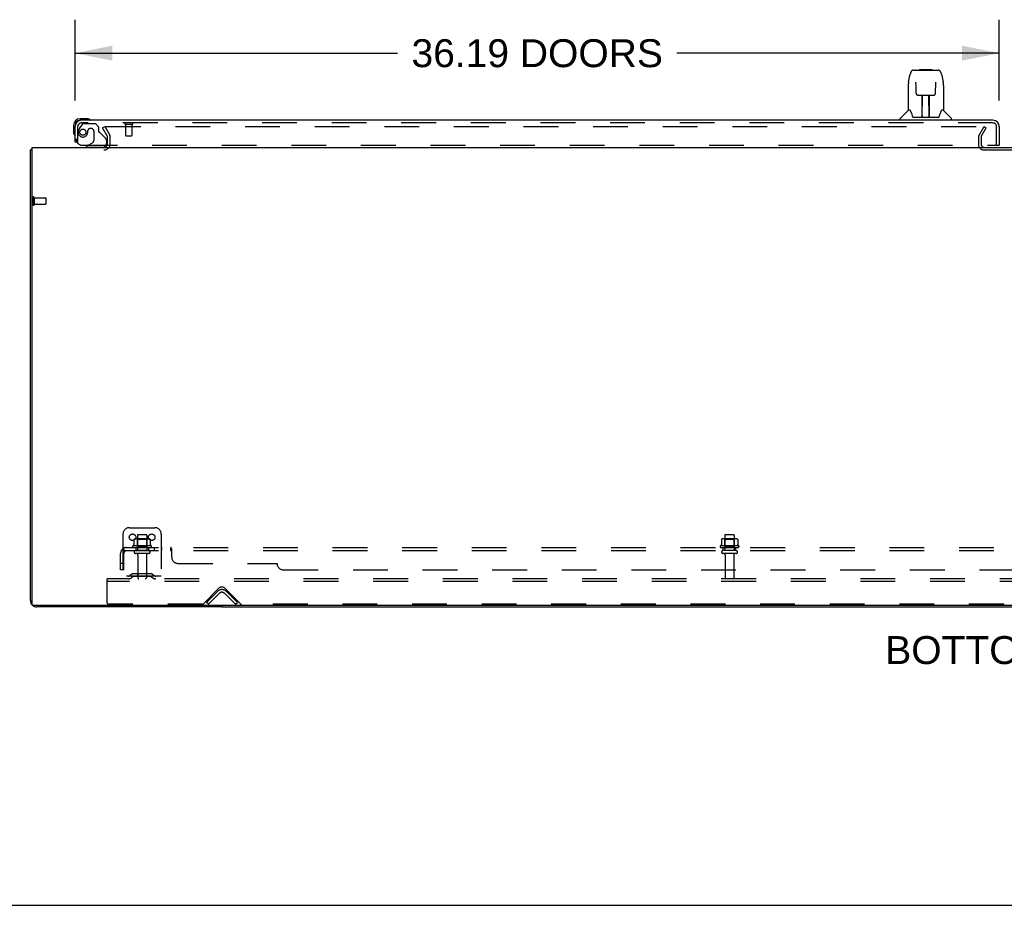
# Model space of a CAD drawing. Header units: inches. Extents: x 0 to 248, y 0 to 160.
# Tile 2 of 73: x 47 to 85, y 0 to 35. Entities that reach past the tile are written whole.
import ezdxf

# ---------------------------------------------------------------- set-up
doc = ezdxf.new("R2010")
doc.units = ezdxf.units.IN
doc.header["$LTSCALE"] = 13.627625
doc.header["$MEASUREMENT"] = 0
doc.linetypes.add('HIDDEN', pattern=[0.2, 0.1, -0.1])
doc.layers.get('0').update_dxf_attribs({"linetype": 'CONTINUOUS'})
for name, color, linetype in [('DEFAULT_2', 8, 'HIDDEN'), ('DIMENSIONS', 7, 'CONTINUOUS'), ('LEFTHAND_DOOR_ASSEMBLY', 7, 'CONTINUOUS'), ('SUBPANEL', 7, 'CONTINUOUS')]:
    doc.layers.add(name, color=color, linetype=linetype)
doc.styles.get("Standard").update_dxf_attribs({"font": 'arial.ttf'})
doc.dimstyles.new('DIMSTYLE_1', dxfattribs={"dimtxt": 1.093125, "dimasz": 1.4575, "dimexe": 0.09, "dimexo": 0.07, "dimgap": 0.0375, "dimtad": 0, "dimtih": 1, "dimtoh": 1, "dimzin": 4, "dimdsep": 46, "dimtxsty": 'Standard', "dimblk": '_FILLED', "dimblk1": '_FILLED', "dimblk2": '_FILLED', "dimcen": 0.09, "dimadec": 3, "dimazin": 1, "dimtfac": 1, "dimtdec": 3, "dimtofl": 0, "dimtmove": 0, "dimatfit": 3, "dimldrblk": '_FILLED', "dimfxl": 0, "dimtolj": 1, "dimtzin": 4, "dimarcsym": 0})

# ---------------------------------------------------------------- blocks, each defined once
blk = doc.blocks.new('_FILLED')
at = {"color": 0, "linetype": 'ByBlock'}
blk.add_solid([(0, 0), (-1, 0.2), (-1, -0.2)], dxfattribs=at)
blk = doc.blocks.new('*D8')
at = {"layer": 'DIMENSIONS', "color": 2, "linetype": 'Continuous'}
for p, q in [((48.831, 31.518), (48.831, 34.686)), ((85.019, 31.518), (85.019, 34.686)), ((48.831, 33.374), (61.461, 33.374)), ((85.019, 33.374), (72.389, 33.374))]:
    blk.add_line(p, q, dxfattribs=at)
at = {"layer": 'DIMENSIONS', "color": 2, "linetype": 'Continuous', "xscale": 1.4575, "yscale": 1.4575, "zscale": 1.4575, "rotation": 180}
blk.add_blockref('_FILLED', (48.831, 33.374), dxfattribs=at)
at = {"layer": 'DIMENSIONS', "color": 2, "linetype": 'Continuous', "xscale": 1.4575, "yscale": 1.4575, "zscale": 1.4575}
blk.add_blockref('_FILLED', (85.019, 33.374), dxfattribs=at)
at = {"layer": 'DIMENSIONS', "color": 2, "linetype": 'Continuous', "insert": (66.925, 33.92), "char_height": 1.09312, "width": 9.83406, "attachment_point": 2, "line_spacing_factor": 0.9}
blk.add_mtext('36.19 DOORS', dxfattribs=at)

msp = doc.modelspace()

# ---------------------------------------------------------------- linework, layer by layer
at = {"color": 3, "linetype": 'Continuous'}
for p, q in [((47.133, 29.686), (47.133, 11.798)), ((47.133, 29.686), (124.779, 29.686)), ((47.081, 11.933), (47.081, 29.582)), ((124.719, 11.738), (47.193, 11.738)), ((54.581, 11.686), (47.328, 11.686))]:
    msp.add_line(p, q, dxfattribs=at)
at = {"color": 7, "linetype": 'Continuous'}
for p, q in [((47.133, 29.582), (47.081, 29.582)), ((54.581, 11.738), (54.581, 11.686)), ((54.581, 11.686), (117.331, 11.686)), ((0, 0), (247.775, 0))]:
    msp.add_line(p, q, dxfattribs=at)
at = {"color": 3, "linetype": 'Continuous'}
for points in [[(47.116, 29.598), (47.109, 29.596), (47.105, 29.596), (47.102, 29.595), (47.099, 29.594), (47.096, 29.594), (47.094, 29.593), (47.091, 29.592), (47.089, 29.591), (47.087, 29.59), (47.086, 29.589), (47.084, 29.588), (47.083, 29.587), (47.082, 29.586), (47.082, 29.585), (47.081, 29.584), (47.081, 29.582)], [(47.133, 29.602), (47.131, 29.601), (47.127, 29.6), (47.123, 29.599), (47.12, 29.599), (47.116, 29.598)]]:
    msp.add_lwpolyline(points, dxfattribs=at)
for centre, radius, start, end in [((49.96, 29.829), 0.142, 270, 333.5225), ((47.328, 11.933), 0.246, 180, 219.4624), ((47.193, 11.798), 0.06, 180, 270), ((47.328, 11.933), 0.246, 230.5384, 270)]:
    msp.add_arc(centre, radius, start, end, dxfattribs=at)
at = {"layer": 'DEFAULT_2', "color": 8, "linetype": 'HIDDEN'}
for p, q in [((49.902, 30.447), (49.992, 30.499)), ((49.992, 30.499), (50.188, 30.159)), ((50.038, 30.499), (84.488, 30.499)), ((84.225, 30.159), (84.421, 30.499)), ((84.421, 30.499), (84.511, 30.447)), ((50.098, 30.107), (49.902, 30.447)), ((50.102, 29.829), (50.102, 30.091)), ((50.206, 29.829), (50.206, 30.091)), ((84.206, 30.091), (84.206, 29.801)), ((84.31, 30.091), (84.31, 29.801)), ((84.315, 30.107), (84.511, 30.447)), ((84.425, 29.582), (87.487, 29.582)), ((47.185, 27.724), (47.185, 27.44)), ((47.228, 27.724), (47.228, 27.44)), ((47.228, 27.706), (47.675, 27.706)), ((47.228, 27.458), (47.675, 27.458)), ((47.685, 27.696), (47.685, 27.468)), ((50.956, 14.79), (51.956, 14.79)), ((50.706, 14.54), (50.706, 12.79)), ((51.137, 14.33), (51.137, 14.112)), ((51.712, 14.351), (51.201, 14.351)), ((51.273, 14.331), (51.253, 14.351)), ((51.269, 14.485), (51.269, 13.89)), ((51.273, 14.035), (51.273, 14.331)), ((51.64, 14.331), (51.273, 14.331)), ((51.614, 14.515), (51.299, 14.515)), ((51.64, 14.331), (51.66, 14.351)), ((51.64, 14.035), (51.64, 14.331)), ((51.644, 14.485), (51.644, 13.89)), ((51.775, 14.33), (51.775, 14.112)), ((52.206, 14.54), (52.206, 12.79)), ((74.137, 14.33), (74.137, 14.112)), ((74.712, 14.351), (74.201, 14.351)), ((74.273, 14.331), (74.253, 14.351)), ((74.269, 14.485), (74.269, 13.89)), ((74.273, 14.035), (74.273, 14.331)), ((74.64, 14.331), (74.273, 14.331)), ((74.614, 14.515), (74.299, 14.515)), ((74.64, 14.331), (74.66, 14.351)), ((74.64, 14.035), (74.64, 14.331)), ((74.644, 14.485), (74.644, 13.89)), ((74.775, 14.33), (74.775, 14.112)), ((51.812, 14.085), (51.1, 14.085)), ((51.122, 14.015), (51.79, 14.015)), ((51.714, 13.89), (51.199, 13.89)), ((51.273, 14.035), (51.253, 14.015)), ((51.64, 14.035), (51.273, 14.035)), ((51.64, 14.035), (51.66, 14.015)), ((74.812, 14.085), (74.1, 14.085)), ((74.122, 14.015), (74.79, 14.015)), ((74.714, 13.89), (74.199, 13.89)), ((74.273, 14.035), (74.253, 14.015)), ((74.64, 14.035), (74.273, 14.035)), ((74.64, 14.035), (74.66, 14.015)), ((51.714, 13.78), (51.199, 13.78)), ((51.291, 13.718), (51.291, 12.82)), ((51.621, 13.718), (51.621, 12.82)), ((74.714, 13.78), (74.199, 13.78)), ((74.291, 13.718), (74.291, 12.82)), ((74.621, 13.718), (74.621, 12.82)), ((50.081, 12.686), (50.081, 12.79)), ((121.831, 12.79), (50.081, 12.79)), ((52.206, 12.894), (50.706, 12.894)), ((51.049, 12.963), (50.981, 12.914)), ((51.11, 12.878), (51.042, 12.829)), ((51.797, 12.984), (51.116, 12.984)), ((51.797, 12.88), (51.116, 12.88)), ((51.281, 12.984), (51.281, 12.88)), ((51.631, 12.984), (51.631, 12.88)), ((51.803, 12.878), (51.871, 12.829)), ((51.863, 12.963), (51.931, 12.914)), ((50.081, 11.853), (50.081, 12.686)), ((121.831, 12.686), (50.081, 12.686)), ((53.84, 11.799), (54.449, 12.408)), ((54.714, 12.408), (55.322, 11.799)), ((53.977, 11.864), (54.407, 12.293)), ((54.051, 11.79), (54.481, 12.22)), ((54.682, 12.22), (55.112, 11.79)), ((54.756, 12.293), (55.185, 11.864)), ((53.819, 11.79), (50.144, 11.79)), ((54.051, 11.79), (53.977, 11.864)), ((55.112, 11.79), (55.185, 11.864)), ((85.194, 11.79), (55.344, 11.79))]:
    msp.add_line(p, q, dxfattribs=at)
for points in [[(50.018, 30.481), (50.018, 30.483), (50.018, 30.485), (50.019, 30.487), (50.02, 30.489), (50.021, 30.491), (50.022, 30.492), (50.024, 30.494), (50.025, 30.495), (50.027, 30.496), (50.029, 30.497), (50.031, 30.498), (50.033, 30.498), (50.036, 30.499), (50.038, 30.499)], [(50.02, 30.474), (50.019, 30.476), (50.018, 30.477), (50.018, 30.479), (50.018, 30.481), (50.018, 30.481)], [(51.143, 14.339), (51.142, 14.338), (51.141, 14.337), (51.139, 14.336), (51.139, 14.335), (51.138, 14.333), (51.137, 14.331), (51.137, 14.33)], [(51.769, 14.339), (51.771, 14.338), (51.772, 14.337), (51.773, 14.336), (51.774, 14.335), (51.775, 14.333), (51.775, 14.331), (51.775, 14.33)], [(74.143, 14.339), (74.142, 14.338), (74.141, 14.337), (74.139, 14.336), (74.139, 14.335), (74.138, 14.333), (74.137, 14.331), (74.137, 14.33)], [(74.769, 14.339), (74.771, 14.338), (74.772, 14.337), (74.773, 14.336), (74.774, 14.335), (74.775, 14.333), (74.775, 14.331), (74.775, 14.33)], [(51.137, 14.112), (51.137, 14.111), (51.137, 14.109), (51.137, 14.108), (51.136, 14.108), (51.136, 14.107), (51.136, 14.106), (51.135, 14.106), (51.135, 14.105), (51.135, 14.105), (51.134, 14.105), (51.134, 14.104), (51.134, 14.104), (51.133, 14.104), (51.133, 14.104), (51.133, 14.103), (51.133, 14.103), (51.132, 14.103), (51.132, 14.103)], [(51.78, 14.103), (51.78, 14.103), (51.78, 14.103), (51.78, 14.103), (51.779, 14.104), (51.779, 14.104), (51.779, 14.104), (51.778, 14.104), (51.778, 14.105), (51.778, 14.105), (51.778, 14.105), (51.777, 14.106), (51.777, 14.106), (51.776, 14.107), (51.776, 14.108), (51.776, 14.108), (51.775, 14.109), (51.775, 14.111), (51.775, 14.112)], [(74.137, 14.112), (74.137, 14.111), (74.137, 14.109), (74.137, 14.108), (74.136, 14.108), (74.136, 14.107), (74.136, 14.106), (74.135, 14.106), (74.135, 14.105), (74.135, 14.105), (74.134, 14.105), (74.134, 14.104), (74.134, 14.104), (74.133, 14.104), (74.133, 14.104), (74.133, 14.103), (74.133, 14.103), (74.132, 14.103), (74.132, 14.103)], [(74.78, 14.103), (74.78, 14.103), (74.78, 14.103), (74.78, 14.103), (74.779, 14.104), (74.779, 14.104), (74.779, 14.104), (74.778, 14.104), (74.778, 14.105), (74.778, 14.105), (74.778, 14.105), (74.777, 14.106), (74.777, 14.106), (74.776, 14.107), (74.776, 14.108), (74.776, 14.108), (74.775, 14.109), (74.775, 14.111), (74.775, 14.112)]]:
    msp.add_lwpolyline(points, dxfattribs=at)
for centre in [(51.081, 14.415), (51.831, 14.415)]:
    msp.add_circle(centre, 0.128, dxfattribs=at)
for centre, radius, start, end in [((50.069, 30.091), 0.033, 0, 30), ((50.069, 30.091), 0.137, 0, 30), ((84.343, 30.091), 0.137, 150, 180), ((84.343, 30.091), 0.033, 150, 180), ((49.96, 29.829), 0.246, 270, 360), ((49.96, 29.829), 0.142, 333.5225, 360), ((84.425, 29.801), 0.219, 180, 270), ((84.425, 29.801), 0.115, 180, 270), ((47.207, 27.724), 0.0215, 0, 180), ((47.207, 27.44), 0.0215, 180, 360), ((47.675, 27.696), 0.01, 0, 90), ((47.675, 27.468), 0.01, 270, 360), ((50.956, 14.54), 0.25, 90, 180), ((51.956, 14.54), 0.25, 0, 90), ((51.201, 14.21), 0.141, 90, 113.95), ((51.299, 14.485), 0.03, 90, 180), ((51.614, 14.485), 0.03, 0, 90), ((51.712, 14.21), 0.141, 66.05, 90), ((74.201, 14.21), 0.141, 90, 113.95), ((74.299, 14.485), 0.03, 90, 180), ((74.614, 14.485), 0.03, 0, 90), ((74.712, 14.21), 0.141, 66.05, 90), ((51.122, 14.054), 0.0384, 124.4497, 270), ((51.456, 13.485), 0.698, 117.6814, 120.6631), ((51.199, 13.835), 0.055, 90, 270), ((51.714, 13.835), 0.055, 270, 90), ((51.456, 13.485), 0.698, 59.3369, 62.3186), ((51.79, 14.054), 0.0384, 270, 55.5503), ((74.122, 14.054), 0.0384, 124.4497, 270), ((74.456, 13.485), 0.698, 117.6814, 120.6631), ((74.199, 13.835), 0.055, 90, 270), ((74.714, 13.835), 0.055, 270, 90), ((74.456, 13.485), 0.698, 59.3369, 62.3186), ((74.79, 14.054), 0.0384, 270, 55.5503), ((51.229, 13.718), 0.0625, 0, 90), ((51.684, 13.718), 0.0625, 90, 180), ((74.229, 13.718), 0.0625, 0, 90), ((74.684, 13.718), 0.0625, 90, 180), ((50.92, 12.998), 0.104, 270, 305.7539), ((50.92, 12.998), 0.208, 270, 305.7539), ((51.116, 12.87), 0.114, 90, 125.7539), ((51.116, 12.87), 0.01, 90, 125.7539), ((51.321, 12.82), 0.03, 180, 270), ((51.591, 12.82), 0.03, 270, 360), ((51.797, 12.87), 0.114, 54.2461, 90), ((51.797, 12.87), 0.01, 54.2461, 90), ((51.992, 12.998), 0.208, 234.2461, 270), ((51.992, 12.998), 0.104, 234.2461, 270), ((74.321, 12.82), 0.03, 180, 270), ((74.591, 12.82), 0.03, 270, 360), ((54.581, 12.119), 0.246, 45, 135), ((54.581, 12.275), 0.188, 45, 135), ((54.581, 12.119), 0.142, 45, 135), ((50.144, 11.853), 0.0625, 180, 270), ((53.819, 11.82), 0.03, 270, 315), ((55.344, 11.82), 0.03, 225, 270), ((85.194, 11.82), 0.03, 270, 315)]:
    msp.add_arc(centre, radius, start, end, dxfattribs=at)
at = {"layer": 'LEFTHAND_DOOR_ASSEMBLY', "color": 7, "linetype": 'Continuous'}
for p, q in [((81.47, 32.253), (81.535, 32.558)), ((81.659, 32.713), (82.628, 32.713)), ((81.746, 32.713), (81.744, 32.713)), ((81.906, 32.732), (81.886, 32.713)), ((81.906, 32.732), (82.382, 32.732)), ((82.382, 32.732), (82.402, 32.713)), ((82.628, 32.713), (82.628, 32.713)), ((82.753, 32.558), (82.818, 32.253)), ((81.455, 32.11), (81.455, 31.138)), ((81.756, 32.238), (81.756, 32.236)), ((81.756, 32.236), (81.756, 32.232)), ((81.756, 32.232), (81.756, 32.228)), ((81.756, 32.228), (81.756, 32.22)), ((81.759, 32.089), (81.756, 32.22)), ((81.764, 31.806), (81.759, 32.089)), ((82.524, 31.806), (82.531, 32.219)), ((82.531, 32.228), (82.532, 32.232)), ((82.531, 32.219), (82.531, 32.228)), ((82.823, 32.223), (82.818, 32.253)), ((82.833, 32.109), (82.833, 31.138)), ((81.764, 31.806), (81.765, 31.793)), ((81.844, 31.729), (81.964, 31.729)), ((81.995, 30.882), (82.009, 31.73)), ((82, 31.73), (82.288, 31.73)), ((82.002, 31.313), (82.002, 31.73)), ((82.27, 30.862), (82.255, 31.73)), ((82.286, 30.862), (82.286, 31.73)), ((82.324, 31.729), (82.444, 31.729)), ((82.005, 31.504), (82.002, 31.504)), ((82.005, 31.492), (82.002, 31.492)), ((82.286, 31.504), (82.259, 31.504)), ((82.286, 31.492), (82.259, 31.492)), ((82.263, 31.264), (82.286, 31.264)), ((82.286, 31.26), (82.263, 31.26)), ((81.449, 31.132), (81.151, 30.835)), ((81.528, 31.138), (81.455, 31.138)), ((81.524, 31.138), (81.53, 31.128)), ((81.591, 30.973), (81.605, 30.926)), ((81.605, 30.926), (81.608, 30.917)), ((81.658, 30.862), (82.63, 30.862)), ((81.995, 30.934), (81.995, 30.908)), ((82.002, 30.862), (82.002, 30.867)), ((82.269, 30.908), (82.269, 30.934)), ((82.679, 30.917), (82.682, 30.926)), ((82.757, 31.127), (82.762, 31.137)), ((82.833, 31.138), (82.76, 31.138)), ((82.839, 31.132), (83.136, 30.835)), ((48.771, 30.541), (48.771, 30.285)), ((48.831, 30.541), (48.831, 30.498)), ((49.291, 30.804), (49.034, 30.804)), ((49.078, 30.744), (49.034, 30.744)), ((49.329, 30.801), (49.291, 30.804)), ((81.14, 30.744), (81.14, 30.807)), ((83.148, 30.744), (83.148, 30.807)), ((48.771, 30.285), (48.774, 30.247)), ((48.907, 29.89), (48.831, 29.89)), ((49.342, 29.765), (49.273, 29.725)), ((49.273, 29.686), (49.273, 29.725)), ((84.957, 29.765), (85.019, 29.765))]:
    msp.add_line(p, q, dxfattribs=at)
at = {"layer": 'LEFTHAND_DOOR_ASSEMBLY', "color": 3, "linetype": 'Continuous'}
for p, q in [((48.831, 29.89), (48.831, 30.498)), ((84.772, 30.744), (49.078, 30.744)), ((85.019, 30.498), (85.019, 29.765))]:
    msp.add_line(p, q, dxfattribs=at)
at = {"layer": 'LEFTHAND_DOOR_ASSEMBLY', "color": 8, "linetype": 'HIDDEN'}
for p, q in [((48.935, 29.89), (48.935, 30.498)), ((49.111, 30.586), (49.01, 30.441)), ((84.772, 30.64), (49.078, 30.64)), ((49.176, 30.619), (49.627, 30.619)), ((49.753, 30.493), (49.627, 30.619)), ((49.753, 30.493), (49.753, 30.314)), ((50.793, 30.597), (51.077, 30.597)), ((50.811, 30.597), (50.811, 30.15)), ((51.059, 30.597), (51.059, 30.15)), ((84.915, 29.765), (84.915, 30.498)), ((49.332, 30.329), (49.332, 30.341)), ((49.463, 30.427), (49.43, 30.427)), ((49.561, 30.329), (49.561, 29.95)), ((49.812, 30.256), (50.031, 30.037)), ((50.821, 30.14), (51.049, 30.14)), ((48.935, 29.89), (48.907, 29.89)), ((49.123, 29.765), (84.957, 29.765)), ((49.903, 29.686), (49.273, 29.686)), ((49.342, 29.765), (49.511, 29.863)), ((50.06, 29.966), (50.06, 29.843))]:
    msp.add_line(p, q, dxfattribs=at)
at = {"layer": 'LEFTHAND_DOOR_ASSEMBLY', "color": 7, "linetype": 'Continuous'}
for points in [[(81.659, 32.713), (81.656, 32.713), (81.642, 32.711), (81.629, 32.708), (81.617, 32.703), (81.606, 32.696), (81.595, 32.688), (81.586, 32.679), (81.578, 32.669), (81.571, 32.659), (81.564, 32.647), (81.559, 32.635), (81.553, 32.621), (81.548, 32.606), (81.543, 32.59), (81.538, 32.571), (81.535, 32.558)], [(82.753, 32.558), (82.75, 32.571), (82.745, 32.59), (82.74, 32.607), (82.735, 32.622), (82.729, 32.635), (82.723, 32.648), (82.716, 32.659), (82.709, 32.67), (82.701, 32.68), (82.692, 32.688), (82.681, 32.696), (82.67, 32.703), (82.657, 32.708), (82.644, 32.711), (82.631, 32.713), (82.628, 32.713)], [(81.47, 32.253), (81.464, 32.222), (81.459, 32.182), (81.456, 32.143), (81.455, 32.11)], [(81.756, 32.241), (81.756, 32.242), (81.756, 32.242), (81.756, 32.241), (81.756, 32.241), (81.756, 32.24), (81.756, 32.239), (81.756, 32.238)], [(82.532, 32.232), (82.532, 32.236), (82.532, 32.237), (82.532, 32.239), (82.532, 32.24), (82.532, 32.241), (82.532, 32.241), (82.532, 32.242)], [(82.833, 32.109), (82.832, 32.143), (82.829, 32.183), (82.823, 32.223)], [(81.765, 31.793), (81.768, 31.781), (81.774, 31.769), (81.781, 31.758), (81.79, 31.749), (81.8, 31.741), (81.81, 31.735), (81.822, 31.731), (81.834, 31.729), (81.843, 31.729)], [(81.964, 31.729), (81.968, 31.729), (81.976, 31.729), (81.985, 31.729)], [(81.985, 31.729), (81.993, 31.729), (82, 31.73)], [(82.288, 31.73), (82.296, 31.729), (82.304, 31.729)], [(82.304, 31.729), (82.312, 31.729), (82.32, 31.729), (82.324, 31.729)], [(82.445, 31.729), (82.455, 31.729), (82.467, 31.732), (82.478, 31.736), (82.489, 31.742), (82.499, 31.75), (82.507, 31.759), (82.514, 31.77), (82.52, 31.782), (82.523, 31.794), (82.524, 31.806)], [(81.53, 31.128), (81.544, 31.099), (81.559, 31.064), (81.575, 31.021), (81.591, 30.973)], [(81.608, 30.917), (81.613, 30.905), (81.618, 30.894), (81.623, 30.886)], [(81.623, 30.886), (81.628, 30.878), (81.634, 30.872), (81.64, 30.867), (81.648, 30.864), (81.655, 30.862), (81.658, 30.862)], [(82.63, 30.862), (82.632, 30.862), (82.639, 30.864), (82.647, 30.867), (82.653, 30.872), (82.659, 30.878), (82.665, 30.885)], [(82.665, 30.885), (82.67, 30.894), (82.675, 30.904), (82.679, 30.917)], [(82.682, 30.926), (82.697, 30.972), (82.712, 31.02), (82.728, 31.062), (82.743, 31.098), (82.757, 31.127)]]:
    msp.add_lwpolyline(points, dxfattribs=at)
at = {"layer": 'LEFTHAND_DOOR_ASSEMBLY', "color": 8, "linetype": 'HIDDEN'}
msp.add_circle((49.135, 30.277), 0.12, dxfattribs=at)
at = {"layer": 'LEFTHAND_DOOR_ASSEMBLY', "color": 7, "linetype": 'Continuous'}
for centre, radius, start, end in [((81.463, 31.118), 0.0197, 97.5, 135), ((82.014, 30.882), 0.0197, 179, 270), ((82.014, 30.882), 0.0197, 260.739, 269.9232), ((82.25, 30.882), 0.0197, 270, 1), ((82.25, 30.882), 0.0197, 270.0771, 272.6469), ((82.825, 31.118), 0.0197, 45, 82.5), ((49.034, 30.541), 0.263, 90, 180), ((49.034, 30.541), 0.203, 90, 180), ((49.291, 30.554), 0.25, 59.1101, 90), ((49.411, 30.759), 0.015, 270, 353.6204), ((49.411, 30.756), 0.015, 6.3796, 59.1101), ((81.179, 30.807), 0.0394, 135, 180), ((83.108, 30.807), 0.0394, 0, 45), ((49.021, 30.285), 0.25, 180, 210.8899), ((48.82, 30.164), 0.015, 210.8899, 263.6204), ((48.816, 30.164), 0.015, 276.3796, 360), ((49.903, 29.843), 0.157, 270, 330.1697)]:
    msp.add_arc(centre, radius, start, end, dxfattribs=at)
at = {"layer": 'LEFTHAND_DOOR_ASSEMBLY', "color": 3, "linetype": 'Continuous'}
for centre, radius, start, end in [((49.078, 30.498), 0.246, 90, 180), ((84.772, 30.498), 0.246, 0, 90), ((84.957, 29.785), 0.02, 270, 360)]:
    msp.add_arc(centre, radius, start, end, dxfattribs=at)
at = {"layer": 'LEFTHAND_DOOR_ASSEMBLY', "color": 8, "linetype": 'HIDDEN'}
for centre, radius, start, end in [((49.078, 30.498), 0.142, 90, 180), ((49.176, 30.54), 0.079, 90, 144.9), ((50.793, 30.619), 0.0215, 90, 270), ((51.077, 30.619), 0.0215, 270, 90), ((84.772, 30.498), 0.142, 0, 90), ((49.135, 30.277), 0.187, 163.1561, 342.1518), ((49.325, 30.22), 0.386, 144.9, 163.1561), ((48.939, 30.341), 0.393, 342.0702, 358.3395), ((49.43, 30.329), 0.098, 90, 180), ((49.463, 30.329), 0.098, 0, 90), ((49.792, 30.314), 0.039, 180, 248.3904), ((49.741, 30.185), 0.1, 45, 68.3904), ((50.821, 30.15), 0.01, 180, 270), ((51.049, 30.15), 0.01, 270, 360), ((49.123, 30.015), 0.25, 180, 270), ((49.461, 29.95), 0.1, 300.092, 360), ((49.96, 29.966), 0.1, 0, 45), ((49.903, 29.843), 0.157, 330.1697, 360)]:
    msp.add_arc(centre, radius, start, end, dxfattribs=at)
at = {"layer": 'LEFTHAND_DOOR_ASSEMBLY', "color": 7, "linetype": 'Continuous'}
for centre, major_axis, start_param, end_param in [((81.994, 30.902), (0.0394, 0), -1.369355, -1.264777), ((82.27, 30.902), (0, 0.0394), -3.447611, -3.141593)]:
    msp.add_ellipse(centre, major_axis=major_axis, ratio=1, start_param=start_param, end_param=end_param, dxfattribs=at)
at = {"layer": 'SUBPANEL', "color": 8, "linetype": 'HIDDEN'}
for p, q in [((50.699, 13.961), (50.778, 13.865)), ((50.738, 13.89), (50.738, 14.015)), ((50.738, 14.015), (121.175, 14.015)), ((50.738, 13.89), (121.175, 13.89)), ((51.206, 14.015), (51.206, 13.89)), ((51.706, 14.015), (51.706, 13.89)), ((51.934, 14.015), (51.934, 13.89)), ((52.215, 14.015), (52.215, 13.89)), ((52.577, 13.89), (52.577, 14.015)), ((52.613, 13.64), (52.613, 13.961)), ((74.206, 13.89), (74.206, 14.015)), ((74.706, 13.89), (74.706, 14.015)), ((50.613, 13.14), (50.613, 13.778)), ((50.738, 13.14), (50.738, 13.778)), ((50.738, 13.39), (50.613, 13.39)), ((50.738, 13.14), (50.613, 13.14)), ((52.863, 13.39), (56.738, 13.39)), ((56.988, 13.14), (114.925, 13.14))]:
    msp.add_line(p, q, dxfattribs=at)
for points in [[(50.699, 13.961), (50.701, 13.964), (50.704, 13.966), (50.706, 13.969), (50.708, 13.973), (50.71, 13.977), (50.712, 13.981), (50.714, 13.985), (50.717, 13.992)], [(50.717, 13.992), (50.719, 13.996), (50.72, 13.999), (50.722, 14.003), (50.724, 14.006), (50.726, 14.009), (50.728, 14.011), (50.73, 14.013), (50.732, 14.014), (50.734, 14.015), (50.736, 14.015), (50.738, 14.015)], [(50.737, 13.95), (50.737, 13.95), (50.737, 13.95), (50.737, 13.95), (50.737, 13.949), (50.737, 13.949), (50.737, 13.948), (50.738, 13.948), (50.738, 13.947), (50.738, 13.947)], [(50.761, 13.886), (50.761, 13.886), (50.76, 13.886), (50.76, 13.887), (50.76, 13.887), (50.76, 13.887), (50.76, 13.888), (50.759, 13.888), (50.759, 13.889), (50.759, 13.889), (50.758, 13.89), (50.758, 13.891), (50.758, 13.891), (50.757, 13.892), (50.757, 13.893), (50.756, 13.893), (50.756, 13.894), (50.756, 13.895), (50.755, 13.895), (50.755, 13.896), (50.755, 13.897), (50.754, 13.898), (50.754, 13.898), (50.753, 13.899), (50.753, 13.9), (50.753, 13.901), (50.752, 13.902), (50.752, 13.902), (50.752, 13.903), (50.751, 13.904), (50.751, 13.905), (50.75, 13.906), (50.75, 13.907), (50.75, 13.908), (50.749, 13.908), (50.749, 13.909), (50.749, 13.91), (50.748, 13.911), (50.748, 13.912), (50.747, 13.913), (50.747, 13.914), (50.747, 13.915), (50.746, 13.916), (50.746, 13.918), (50.745, 13.919), (50.745, 13.92), (50.745, 13.921), (50.744, 13.922), (50.744, 13.923), (50.743, 13.924), (50.743, 13.925), (50.743, 13.927), (50.742, 13.928), (50.742, 13.929), (50.742, 13.93), (50.741, 13.931), (50.741, 13.932), (50.741, 13.933), (50.741, 13.934), (50.74, 13.935), (50.74, 13.936), (50.74, 13.937), (50.74, 13.938), (50.739, 13.939), (50.739, 13.94), (50.739, 13.941), (50.739, 13.942), (50.738, 13.943), (50.738, 13.944), (50.738, 13.945), (50.738, 13.946), (50.738, 13.947), (50.738, 13.948), (50.738, 13.948), (50.738, 13.949), (50.737, 13.949), (50.737, 13.95), (50.737, 13.95), (50.737, 13.95)], [(50.765, 13.872), (50.761, 13.876), (50.759, 13.878), (50.757, 13.88), (50.755, 13.882), (50.752, 13.883), (50.75, 13.885), (50.748, 13.887), (50.745, 13.888), (50.743, 13.889), (50.741, 13.89), (50.739, 13.89), (50.738, 13.89)], [(50.757, 13.89), (50.758, 13.89), (50.758, 13.889), (50.759, 13.889), (50.759, 13.888), (50.759, 13.888), (50.76, 13.887), (50.76, 13.887), (50.76, 13.887), (50.76, 13.886), (50.76, 13.886), (50.761, 13.886)], [(52.592, 14.003), (52.59, 14.006), (52.588, 14.009), (52.586, 14.011), (52.584, 14.013), (52.582, 14.014), (52.58, 14.015), (52.579, 14.015), (52.577, 14.015)], [(52.596, 13.996), (52.594, 13.999), (52.592, 14.003), (52.59, 14.006), (52.588, 14.009), (52.586, 14.011), (52.584, 14.013), (52.582, 14.014), (52.58, 14.015), (52.579, 14.015), (52.577, 14.015)], [(52.593, 13.876), (52.59, 13.88), (52.589, 13.882), (52.587, 13.883), (52.586, 13.885), (52.584, 13.887), (52.583, 13.888), (52.582, 13.889), (52.58, 13.89), (52.579, 13.89), (52.577, 13.89)], [(52.587, 13.883), (52.586, 13.885), (52.584, 13.887), (52.583, 13.888), (52.582, 13.889), (52.58, 13.89), (52.579, 13.89), (52.577, 13.89)], [(52.602, 13.981), (52.599, 13.988), (52.597, 13.992), (52.596, 13.996)], [(52.613, 13.961), (52.611, 13.964), (52.609, 13.966), (52.607, 13.969), (52.606, 13.973), (52.604, 13.977), (52.602, 13.981)], [(52.613, 13.961), (52.611, 13.964), (52.609, 13.966), (52.607, 13.969)], [(50.778, 13.865), (50.778, 13.864), (50.777, 13.864), (50.776, 13.864), (50.775, 13.865), (50.774, 13.865), (50.773, 13.866), (50.772, 13.867), (50.77, 13.868), (50.768, 13.869), (50.767, 13.871), (50.765, 13.872)], [(52.597, 13.871), (52.595, 13.872), (52.594, 13.874), (52.593, 13.876)], [(52.613, 13.865), (52.611, 13.864), (52.609, 13.864), (52.607, 13.864), (52.606, 13.865), (52.604, 13.865), (52.603, 13.866), (52.601, 13.867), (52.6, 13.868), (52.598, 13.869), (52.597, 13.871), (52.595, 13.872), (52.594, 13.874)], [(52.613, 13.865), (52.611, 13.864), (52.609, 13.864), (52.607, 13.864), (52.606, 13.865), (52.604, 13.865), (52.603, 13.866), (52.601, 13.867), (52.6, 13.868), (52.598, 13.869)]]:
    msp.add_lwpolyline(points, dxfattribs=at)
for centre, radius, start, end in [((50.85, 13.778), 0.237, 90, 180), ((50.85, 13.778), 0.112, 90, 180), ((52.863, 13.64), 0.25, 180, 270), ((56.988, 13.39), 0.25, 180, 270)]:
    msp.add_arc(centre, radius, start, end, dxfattribs=at)

# ---------------------------------------------------------------- texts
at = {"layer": 'DIMENSIONS', "color": 2, "linetype": 'Continuous', "insert": (85.983, 10.543), "char_height": 1.09312, "width": 10.83372, "attachment_point": 2, "line_spacing_factor": 0.9}
msp.add_mtext('BOTTOM VIEW', dxfattribs=at)

# ---------------------------------------------------------------- dimensions: what is measured, and where the dimension line sits
at = {"layer": 'DIMENSIONS', "color": 2, "linetype": 'Continuous'}
dim = msp.add_linear_dim(base=(48.831, 33.374), p1=(85.019, 31.448), p2=(48.831, 31.448), angle=180, text='<> DOORS', dimstyle='DIMSTYLE_1', dxfattribs=at)
dim.commit()
dim.dimension.update_dxf_attribs({"geometry": '*D8', "text_midpoint": (66.925, 33.374), "dimtype": 160})

doc.saveas('drawing.dxf')
